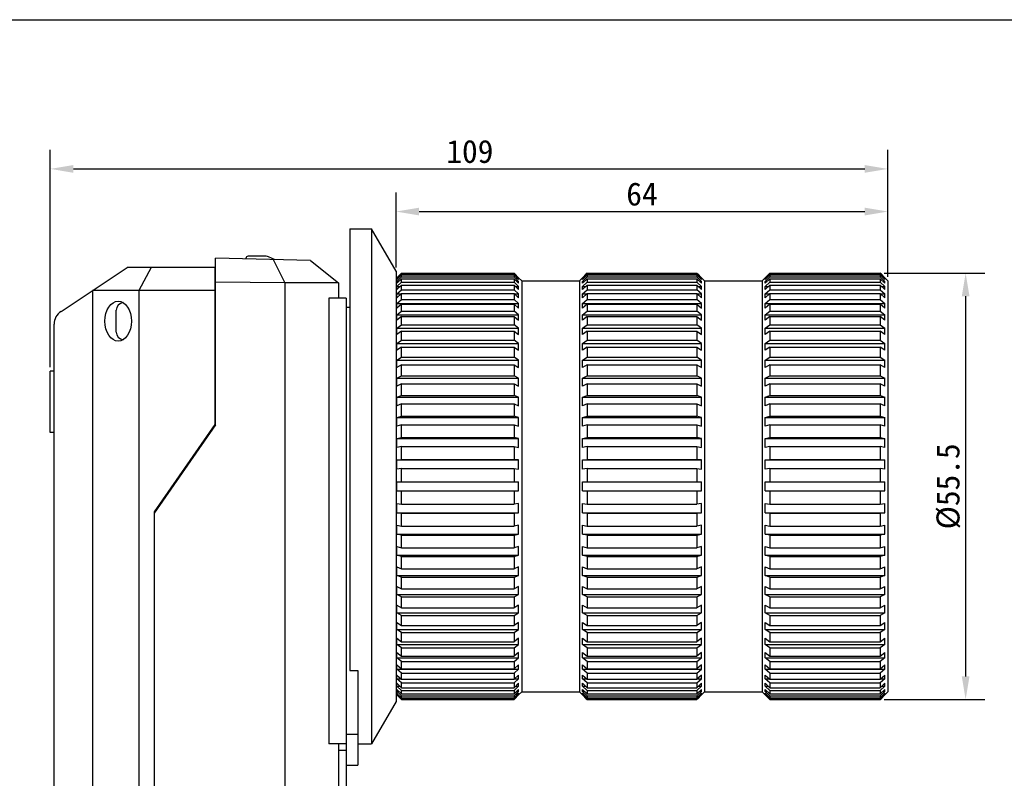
# Model space of a CAD drawing. Header units: millimetres. Extents: x 29 to 427, y -9 to 296.
# Tile 5 of 6: x 174 to 302, y 197 to 296. Entities that reach past the tile are written whole.
import ezdxf

# ---------------------------------------------------------------- set-up
doc = ezdxf.new("R2010")
doc.units = ezdxf.units.MM
doc.header["$LTSCALE"] = 23.1
doc.header["$PDMODE"] = 3
doc.header["$PDSIZE"] = 8
doc.layers.get('0').update_dxf_attribs({"linetype": 'CONTINUOUS'})
doc.layers.get('Defpoints').update_dxf_attribs({"linetype": 'CONTINUOUS'})
for name, color, linetype in [('00_COMPONENTS', 7, 'CONTINUOUS'), ('03_ALL_AXES', 7, 'CONTINUOUS'), ('09_ALL_ROUNDS', 7, 'CONTINUOUS'), ('10_ALL_CHAMFER', 7, 'CONTINUOUS'), ('51__DRAFT_DIMS', 7, 'CONTINUOUS')]:
    doc.layers.add(name, color=color, linetype=linetype)
doc.styles.get("Standard").update_dxf_attribs({"font": 'simfang.ttf'})
doc.dimstyles.new('DIMSTYLE_1', dxfattribs={"dimtxt": 3, "dimasz": 3, "dimexe": 2.5, "dimexo": 0.5, "dimgap": 0.75, "dimtad": 1, "dimdec": 1, "dimdsep": 46, "dimtxsty": 'STANDARD', "dimblk": '_FILLED', "dimcen": 0.09, "dimclrd": 8, "dimclre": 8, "dimclrt": 256, "dimazin": 2, "dimtp": 0.2, "dimtm": 0.2, "dimtfac": 1, "dimtdec": 1, "dimtofl": 0, "dimtmove": 0, "dimatfit": 3, "dimldrblk": '_FILLED', "dimfxl": 1, "dimtolj": 1, "dimarcsym": 0})

# ---------------------------------------------------------------- blocks, each defined once
blk = doc.blocks.new('_FILLED')
at = {"color": 0, "linetype": 'ByBlock'}
blk.add_solid([(0, 0), (-1, 0.167), (-1, -0.167)], dxfattribs=at)
blk = doc.blocks.new('*D10')
at = {"layer": '51__DRAFT_DIMS', "color": 8, "lineweight": -2, "transparency": 16777216}
for p, q in [((178.22, 250.95), (178.22, 279.26)), ((287.22, 262.7), (287.22, 279.26)), ((181.22, 276.76), (284.22, 276.76))]:
    blk.add_line(p, q, dxfattribs=at)
at = {"layer": 'Defpoints', "color": 0, "transparency": 16777216}
for p in [(287.22, 276.76), (287.22, 262.2), (178.22, 250.45)]:
    blk.add_point(p, dxfattribs=at)
at = {"layer": '51__DRAFT_DIMS', "color": 8, "lineweight": -2, "transparency": 16777216, "xscale": 3, "yscale": 3, "zscale": 3, "rotation": 180}
blk.add_blockref('_FILLED', (178.22, 276.76), dxfattribs=at)
at = {"layer": '51__DRAFT_DIMS', "color": 8, "lineweight": -2, "transparency": 16777216, "xscale": 3, "yscale": 3, "zscale": 3}
blk.add_blockref('_FILLED', (287.22, 276.76), dxfattribs=at)
at = {"layer": '51__DRAFT_DIMS', "transparency": 16777216, "insert": (232.82, 280.54), "char_height": 3, "attachment_point": 2}
blk.add_mtext('\\A1;109', dxfattribs=at)
blk = doc.blocks.new('*D13')
at = {"layer": '51__DRAFT_DIMS', "color": 8, "lineweight": -2, "transparency": 16777216}
for p, q in [((223.22, 263.95), (223.22, 273.71)), ((287.22, 262.7), (287.22, 273.71)), ((226.22, 271.21), (284.22, 271.21))]:
    blk.add_line(p, q, dxfattribs=at)
at = {"layer": 'Defpoints', "color": 0, "transparency": 16777216}
for p in [(287.22, 271.21), (223.22, 263.45), (287.22, 262.2)]:
    blk.add_point(p, dxfattribs=at)
at = {"layer": '51__DRAFT_DIMS', "color": 8, "lineweight": -2, "transparency": 16777216, "xscale": 3, "yscale": 3, "zscale": 3, "rotation": 180}
blk.add_blockref('_FILLED', (223.22, 271.21), dxfattribs=at)
at = {"layer": '51__DRAFT_DIMS', "color": 8, "lineweight": -2, "transparency": 16777216, "xscale": 3, "yscale": 3, "zscale": 3}
blk.add_blockref('_FILLED', (287.22, 271.21), dxfattribs=at)
at = {"layer": '51__DRAFT_DIMS', "transparency": 16777216, "insert": (255.22, 275), "char_height": 3, "attachment_point": 2}
blk.add_mtext('\\A1;64', dxfattribs=at)
blk = doc.blocks.new('*D14')
at = {"layer": '51__DRAFT_DIMS', "color": 8, "lineweight": -2, "transparency": 16777216}
for p, q in [((286.72, 263.19), (299.84, 263.19)), ((297.34, 260.19), (297.34, 210.71)), ((286.72, 207.71), (299.84, 207.71))]:
    blk.add_line(p, q, dxfattribs=at)
at = {"layer": 'Defpoints', "color": 0, "transparency": 16777216}
for p in [(286.22, 263.19), (286.22, 207.71), (297.34, 207.71)]:
    blk.add_point(p, dxfattribs=at)
at = {"layer": '51__DRAFT_DIMS', "color": 8, "lineweight": -2, "transparency": 16777216, "xscale": 3, "yscale": 3, "zscale": 3}
for p, rotation in [((297.34, 263.19), 90), ((297.34, 207.71), 270)]:
    blk.add_blockref('_FILLED', p, dxfattribs=dict(at, rotation=rotation))
at = {"layer": '51__DRAFT_DIMS', "transparency": 16777216, "insert": (293.54, 235.45), "char_height": 3, "attachment_point": 2, "rotation": 90}
blk.add_mtext('\\A1;%%c55.5', dxfattribs=at)

msp = doc.modelspace()

# ---------------------------------------------------------------- linework, layer by layer
for p, q in [((217.221, 268.951), (217.221, 235.451)), ((217.221, 268.951), (220.021, 268.951)), ((218.221, 201.951), (220.021, 201.951))]:
    msp.add_line(p, q)
msp.add_lwpolyline([(28.566, 296.178), (427.252, 296.178), (427.252, -9.445), (28.566, -9.445)], close=True)
at = {"layer": '00_COMPONENTS'}
for p, q in [((206.292, 265.401), (203.966, 265.401)), ((207.41, 264.959), (206.633, 265.325)), ((199.721, 243.451), (199.721, 265.16)), ((212.065, 264.837), (199.721, 265.16)), ((203.666, 265.106), (203.665, 265.057)), ((207.234, 264.964), (208.751, 261.951)), ((212.065, 264.837), (215.721, 261.951)), ((179.612, 258.211), (188.221, 263.951)), ((199.621, 263.951), (188.221, 263.951)), ((191.327, 263.951), (189.721, 260.951)), ((199.621, 263.951), (199.621, 243.482)), ((223.788, 263.061), (223.321, 262.594)), ((223.921, 262.98), (223.321, 262.383)), ((223.321, 262.508), (223.788, 262.972)), ((223.921, 263.194), (223.788, 263.061)), ((223.788, 262.972), (223.921, 263.105)), ((223.788, 262.582), (223.921, 262.713)), ((223.921, 263.105), (223.921, 263.194)), ((223.921, 263.194), (238.571, 263.194)), ((223.921, 263.105), (238.571, 263.105)), ((223.921, 262.713), (223.921, 262.98)), ((223.921, 262.98), (238.571, 262.98)), ((223.921, 262.713), (238.571, 262.713)), ((238.571, 263.194), (238.571, 263.105)), ((238.571, 263.194), (238.678, 263.087)), ((238.671, 263.005), (238.571, 263.105)), ((238.571, 262.98), (238.571, 262.713)), ((238.571, 262.98), (239.171, 262.383)), ((238.696, 262.591), (238.571, 262.713)), ((239.171, 262.508), (238.671, 263.005)), ((238.678, 263.087), (239.171, 262.594)), ((247.964, 263.087), (247.471, 262.594)), ((247.471, 262.508), (247.971, 263.005)), ((248.071, 262.98), (247.471, 262.383)), ((247.946, 262.591), (248.071, 262.713)), ((248.071, 263.194), (247.964, 263.087)), ((247.971, 263.005), (248.071, 263.105)), ((248.071, 263.194), (248.071, 263.105)), ((248.071, 263.194), (262.371, 263.194)), ((248.071, 263.105), (262.371, 263.105)), ((248.071, 262.98), (248.071, 262.713)), ((248.071, 262.98), (262.371, 262.98)), ((248.071, 262.713), (262.371, 262.713)), ((262.371, 263.194), (262.371, 263.105)), ((262.371, 263.194), (262.478, 263.087)), ((262.471, 263.005), (262.371, 263.105)), ((262.371, 262.98), (262.371, 262.713)), ((262.371, 262.98), (262.971, 262.383)), ((262.496, 262.591), (262.371, 262.713)), ((262.971, 262.508), (262.471, 263.005)), ((262.478, 263.087), (262.971, 262.594)), ((271.764, 263.087), (271.271, 262.594)), ((271.271, 262.508), (271.771, 263.005)), ((271.871, 262.98), (271.271, 262.383)), ((271.746, 262.591), (271.871, 262.713)), ((271.871, 263.194), (271.764, 263.087)), ((271.771, 263.005), (271.871, 263.105)), ((271.871, 263.194), (271.871, 263.105)), ((271.871, 263.194), (286.221, 263.194)), ((271.871, 263.105), (286.221, 263.105)), ((271.871, 262.98), (271.871, 262.713)), ((271.871, 262.98), (286.221, 262.98)), ((271.871, 262.713), (286.221, 262.713)), ((286.221, 263.194), (286.221, 263.105)), ((286.328, 263.087), (286.221, 263.194)), ((286.221, 263.105), (286.321, 263.005)), ((286.221, 262.98), (286.221, 262.713)), ((286.821, 262.383), (286.221, 262.98)), ((286.221, 262.713), (286.346, 262.591)), ((286.321, 263.005), (286.821, 262.508)), ((286.821, 262.594), (286.328, 263.087)), ((199.621, 262.601), (199.721, 262.601)), ((208.742, 261.94), (199.721, 262.038)), ((215.721, 261.951), (208.742, 261.951)), ((208.742, 261.94), (208.742, 158.962)), ((215.721, 261.951), (215.721, 259.951)), ((223.221, 262.501), (223.321, 262.601)), ((223.321, 262.594), (223.321, 262.601)), ((223.321, 262.126), (223.788, 262.582)), ((223.321, 262.383), (223.321, 262.508)), ((223.321, 262.508), (223.447, 262.508)), ((223.921, 262.463), (223.321, 261.876)), ((223.321, 261.876), (223.321, 262.126)), ((223.321, 262.126), (223.576, 262.126)), ((223.321, 261.451), (223.921, 262.022)), ((223.921, 261.651), (223.321, 261.08)), ((223.321, 261.08), (223.321, 261.451)), ((223.321, 261.451), (223.711, 261.451)), ((223.921, 262.022), (223.921, 262.463)), ((223.921, 262.463), (238.571, 262.463)), ((223.921, 262.022), (238.571, 262.022)), ((223.921, 261.04), (223.921, 261.651)), ((223.921, 261.651), (238.571, 261.651)), ((238.571, 262.463), (238.571, 262.022)), ((238.571, 262.463), (239.171, 261.876)), ((239.171, 261.451), (238.571, 262.022)), ((238.571, 261.651), (238.571, 261.04)), ((238.571, 261.651), (239.171, 261.08)), ((239.171, 262.126), (238.696, 262.591)), ((238.781, 261.451), (239.171, 261.451)), ((238.916, 262.126), (239.171, 262.126)), ((239.045, 262.508), (239.171, 262.508)), ((239.171, 262.594), (239.171, 262.601)), ((239.171, 262.601), (239.571, 262.201)), ((239.171, 262.383), (239.171, 262.508)), ((239.171, 261.876), (239.171, 262.126)), ((239.171, 261.08), (239.171, 261.451)), ((239.571, 262.201), (239.571, 208.701)), ((239.571, 262.201), (247.071, 262.201)), ((247.071, 262.201), (247.471, 262.601)), ((247.071, 262.201), (247.071, 208.701)), ((247.471, 262.594), (247.471, 262.601)), ((247.471, 262.126), (247.946, 262.591)), ((247.471, 262.383), (247.471, 262.508)), ((247.471, 262.508), (247.597, 262.508)), ((248.071, 262.463), (247.471, 261.876)), ((247.471, 261.876), (247.471, 262.126)), ((247.471, 262.126), (247.726, 262.126)), ((247.471, 261.451), (248.071, 262.022)), ((248.071, 261.651), (247.471, 261.08)), ((247.471, 261.08), (247.471, 261.451)), ((247.471, 261.451), (247.861, 261.451)), ((248.071, 262.463), (248.071, 262.022)), ((248.071, 262.463), (262.371, 262.463)), ((248.071, 262.022), (262.371, 262.022)), ((248.071, 261.651), (248.071, 261.04)), ((248.071, 261.651), (262.371, 261.651)), ((262.371, 262.463), (262.371, 262.022)), ((262.371, 262.463), (262.971, 261.876)), ((262.971, 261.451), (262.371, 262.022)), ((262.371, 261.651), (262.371, 261.04)), ((262.371, 261.651), (262.971, 261.08)), ((262.971, 262.126), (262.496, 262.591)), ((262.581, 261.451), (262.971, 261.451)), ((262.716, 262.126), (262.971, 262.126)), ((262.845, 262.508), (262.971, 262.508)), ((262.971, 262.594), (262.971, 262.601)), ((262.971, 262.601), (263.371, 262.201)), ((262.971, 262.383), (262.971, 262.508)), ((262.971, 261.876), (262.971, 262.126)), ((262.971, 261.08), (262.971, 261.451)), ((263.371, 262.201), (263.371, 208.701)), ((263.371, 262.201), (270.871, 262.201)), ((270.871, 262.201), (271.271, 262.601)), ((270.871, 262.201), (270.871, 208.701)), ((271.271, 262.594), (271.271, 262.601)), ((271.271, 262.126), (271.746, 262.591)), ((271.271, 262.383), (271.271, 262.508)), ((271.271, 262.508), (271.397, 262.508)), ((271.871, 262.463), (271.271, 261.876)), ((271.271, 261.876), (271.271, 262.126)), ((271.271, 262.126), (271.526, 262.126)), ((271.271, 261.451), (271.871, 262.022)), ((271.871, 261.651), (271.271, 261.08)), ((271.271, 261.08), (271.271, 261.451)), ((271.271, 261.451), (271.661, 261.451)), ((271.871, 262.463), (271.871, 262.022)), ((271.871, 262.463), (286.221, 262.463)), ((271.871, 262.022), (286.221, 262.022)), ((271.871, 261.651), (271.871, 261.04)), ((271.871, 261.651), (286.221, 261.651)), ((286.221, 262.463), (286.221, 262.022)), ((286.821, 261.876), (286.221, 262.463)), ((286.221, 262.022), (286.821, 261.451)), ((286.221, 261.651), (286.221, 261.04)), ((286.821, 261.08), (286.221, 261.651)), ((286.346, 262.591), (286.821, 262.126)), ((286.431, 261.451), (286.821, 261.451)), ((286.566, 262.126), (286.821, 262.126)), ((286.695, 262.508), (286.821, 262.508)), ((286.821, 262.594), (286.821, 262.601)), ((287.221, 262.201), (286.821, 262.601)), ((286.821, 262.383), (286.821, 262.508)), ((286.821, 261.876), (286.821, 262.126)), ((286.821, 261.08), (286.821, 261.451)), ((287.221, 262.201), (287.221, 208.701)), ((183.721, 260.951), (183.721, 158.951)), ((199.621, 260.951), (183.721, 260.951)), ((189.721, 260.951), (189.721, 158.951)), ((223.321, 260.492), (223.921, 261.04)), ((223.921, 260.552), (223.321, 260.003)), ((223.321, 260.003), (223.321, 260.492)), ((223.321, 260.492), (223.855, 260.492)), ((223.921, 261.04), (238.571, 261.04)), ((223.921, 259.777), (223.921, 260.552)), ((223.921, 260.552), (238.571, 260.552)), ((239.171, 260.492), (238.571, 261.04)), ((238.571, 260.552), (238.571, 259.777)), ((238.571, 260.552), (239.171, 260.003)), ((238.637, 260.492), (239.171, 260.492)), ((239.171, 260.003), (239.171, 260.492)), ((247.471, 260.492), (248.071, 261.04)), ((248.071, 260.552), (247.471, 260.003)), ((247.471, 260.003), (247.471, 260.492)), ((247.471, 260.492), (248.005, 260.492)), ((248.071, 261.04), (262.371, 261.04)), ((248.071, 260.552), (248.071, 259.777)), ((248.071, 260.552), (262.371, 260.552)), ((262.971, 260.492), (262.371, 261.04)), ((262.371, 260.552), (262.371, 259.777)), ((262.371, 260.552), (262.971, 260.003)), ((262.437, 260.492), (262.971, 260.492)), ((262.971, 260.003), (262.971, 260.492)), ((271.271, 260.492), (271.871, 261.04)), ((271.871, 260.552), (271.271, 260.003)), ((271.271, 260.003), (271.271, 260.492)), ((271.271, 260.492), (271.805, 260.492)), ((271.871, 261.04), (286.221, 261.04)), ((271.871, 260.552), (271.871, 259.777)), ((271.871, 260.552), (286.221, 260.552)), ((286.221, 261.04), (286.821, 260.492)), ((286.221, 260.552), (286.221, 259.777)), ((286.821, 260.003), (286.221, 260.552)), ((286.287, 260.492), (286.821, 260.492)), ((286.821, 260.003), (286.821, 260.492)), ((199.621, 259.701), (199.721, 259.701)), ((214.477, 259.951), (214.477, 201.951)), ((216.721, 259.951), (214.477, 259.951)), ((216.721, 259.951), (216.721, 192.284)), ((223.321, 259.258), (223.921, 259.777)), ((223.321, 258.658), (223.321, 259.258)), ((223.321, 259.258), (239.171, 259.258)), ((223.921, 259.177), (223.321, 258.658)), ((223.921, 259.777), (238.571, 259.777)), ((223.921, 258.248), (223.921, 259.177)), ((223.921, 259.177), (238.571, 259.177)), ((239.171, 259.258), (238.571, 259.777)), ((238.571, 259.177), (238.571, 258.248)), ((238.571, 259.177), (239.171, 258.658)), ((239.171, 258.658), (239.171, 259.258)), ((247.471, 259.258), (248.071, 259.777)), ((247.471, 258.658), (247.471, 259.258)), ((247.471, 259.258), (262.971, 259.258)), ((248.071, 259.177), (247.471, 258.658)), ((248.071, 259.777), (262.371, 259.777)), ((248.071, 259.177), (248.071, 258.248)), ((248.071, 259.177), (262.371, 259.177)), ((262.971, 259.258), (262.371, 259.777)), ((262.371, 259.177), (262.371, 258.248)), ((262.371, 259.177), (262.971, 258.658)), ((262.971, 258.658), (262.971, 259.258)), ((271.271, 259.258), (271.871, 259.777)), ((271.271, 258.658), (271.271, 259.258)), ((271.271, 259.258), (286.821, 259.258)), ((271.871, 259.177), (271.271, 258.658)), ((271.871, 259.777), (286.221, 259.777)), ((271.871, 259.177), (271.871, 258.248)), ((271.871, 259.177), (286.221, 259.177)), ((286.221, 259.777), (286.821, 259.258)), ((286.221, 259.177), (286.221, 258.248)), ((286.821, 258.658), (286.221, 259.177)), ((286.821, 258.658), (286.821, 259.258)), ((186.791, 255.531), (186.791, 258.376)), ((223.321, 257.763), (223.921, 258.248)), ((223.321, 257.058), (223.321, 257.763)), ((223.321, 257.763), (239.171, 257.763)), ((223.921, 258.248), (238.571, 258.248)), ((239.171, 257.763), (238.571, 258.248)), ((239.171, 257.058), (239.171, 257.763)), ((247.471, 257.763), (248.071, 258.248)), ((247.471, 257.058), (247.471, 257.763)), ((247.471, 257.763), (262.971, 257.763)), ((248.071, 258.248), (262.371, 258.248)), ((262.971, 257.763), (262.371, 258.248)), ((262.971, 257.058), (262.971, 257.763)), ((271.271, 257.763), (271.871, 258.248)), ((271.271, 257.058), (271.271, 257.763)), ((271.271, 257.763), (286.821, 257.763)), ((271.871, 258.248), (286.221, 258.248)), ((286.221, 258.248), (286.821, 257.763)), ((286.821, 257.058), (286.821, 257.763)), ((178.721, 163.355), (178.721, 256.547)), ((223.921, 257.543), (223.321, 257.058)), ((223.321, 256.024), (223.921, 256.47)), ((223.921, 256.47), (223.921, 257.543)), ((223.921, 257.543), (238.571, 257.543)), ((223.921, 256.47), (238.571, 256.47)), ((238.571, 257.543), (238.571, 256.47)), ((238.571, 257.543), (239.171, 257.058)), ((239.171, 256.024), (238.571, 256.47)), ((248.071, 257.543), (247.471, 257.058)), ((247.471, 256.024), (248.071, 256.47)), ((248.071, 257.543), (248.071, 256.47)), ((248.071, 257.543), (262.371, 257.543)), ((248.071, 256.47), (262.371, 256.47)), ((262.371, 257.543), (262.371, 256.47)), ((262.371, 257.543), (262.971, 257.058)), ((262.971, 256.024), (262.371, 256.47)), ((271.871, 257.543), (271.271, 257.058)), ((271.271, 256.024), (271.871, 256.47)), ((271.871, 257.543), (271.871, 256.47)), ((271.871, 257.543), (286.221, 257.543)), ((271.871, 256.47), (286.221, 256.47)), ((286.221, 257.543), (286.221, 256.47)), ((286.821, 257.058), (286.221, 257.543)), ((286.221, 256.47), (286.821, 256.024)), ((223.321, 255.221), (223.321, 256.024)), ((223.321, 256.024), (239.171, 256.024)), ((223.921, 255.667), (223.321, 255.221)), ((223.921, 254.461), (223.921, 255.667)), ((223.921, 255.667), (238.571, 255.667)), ((238.571, 255.667), (238.571, 254.461)), ((238.571, 255.667), (239.171, 255.221)), ((239.171, 255.221), (239.171, 256.024)), ((247.471, 255.221), (247.471, 256.024)), ((247.471, 256.024), (262.971, 256.024)), ((248.071, 255.667), (247.471, 255.221)), ((248.071, 255.667), (248.071, 254.461)), ((248.071, 255.667), (262.371, 255.667)), ((262.371, 255.667), (262.371, 254.461)), ((262.371, 255.667), (262.971, 255.221)), ((262.971, 255.221), (262.971, 256.024)), ((271.271, 255.221), (271.271, 256.024)), ((271.271, 256.024), (286.821, 256.024)), ((271.871, 255.667), (271.271, 255.221)), ((271.871, 255.667), (271.871, 254.461)), ((271.871, 255.667), (286.221, 255.667)), ((286.221, 255.667), (286.221, 254.461)), ((286.821, 255.221), (286.221, 255.667)), ((286.821, 255.221), (286.821, 256.024)), ((223.321, 254.059), (223.921, 254.461)), ((223.321, 253.167), (223.321, 254.059)), ((223.321, 254.059), (239.171, 254.059)), ((223.921, 254.461), (238.571, 254.461)), ((239.171, 254.059), (238.571, 254.461)), ((239.171, 253.167), (239.171, 254.059)), ((247.471, 254.059), (248.071, 254.461)), ((247.471, 253.167), (247.471, 254.059)), ((247.471, 254.059), (262.971, 254.059)), ((248.071, 254.461), (262.371, 254.461)), ((262.971, 254.059), (262.371, 254.461)), ((262.971, 253.167), (262.971, 254.059)), ((271.271, 254.059), (271.871, 254.461)), ((271.271, 253.167), (271.271, 254.059)), ((271.271, 254.059), (286.821, 254.059)), ((271.871, 254.461), (286.221, 254.461)), ((286.221, 254.461), (286.821, 254.059)), ((286.821, 253.167), (286.821, 254.059)), ((223.921, 253.569), (223.321, 253.167)), ((223.921, 252.243), (223.921, 253.569)), ((223.921, 253.569), (238.571, 253.569)), ((238.571, 253.569), (238.571, 252.243)), ((238.571, 253.569), (239.171, 253.167)), ((248.071, 253.569), (247.471, 253.167)), ((248.071, 253.569), (248.071, 252.243)), ((248.071, 253.569), (262.371, 253.569)), ((262.371, 253.569), (262.371, 252.243)), ((262.371, 253.569), (262.971, 253.167)), ((271.871, 253.569), (271.271, 253.167)), ((271.871, 253.569), (271.871, 252.243)), ((271.871, 253.569), (286.221, 253.569)), ((286.221, 253.569), (286.221, 252.243)), ((286.821, 253.167), (286.221, 253.569)), ((223.321, 251.891), (223.921, 252.243)), ((223.321, 250.92), (223.321, 251.891)), ((223.321, 251.891), (239.171, 251.891)), ((223.921, 251.273), (223.321, 250.92)), ((223.921, 252.243), (238.571, 252.243)), ((223.921, 249.842), (223.921, 251.273)), ((223.921, 251.273), (238.571, 251.273)), ((239.171, 251.891), (238.571, 252.243)), ((238.571, 251.273), (238.571, 249.842)), ((238.571, 251.273), (239.171, 250.92)), ((239.171, 250.92), (239.171, 251.891)), ((247.471, 251.891), (248.071, 252.243)), ((247.471, 250.92), (247.471, 251.891)), ((247.471, 251.891), (262.971, 251.891)), ((248.071, 251.273), (247.471, 250.92)), ((248.071, 252.243), (262.371, 252.243)), ((248.071, 251.273), (248.071, 249.842)), ((248.071, 251.273), (262.371, 251.273)), ((262.971, 251.891), (262.371, 252.243)), ((262.371, 251.273), (262.371, 249.842)), ((262.371, 251.273), (262.971, 250.92)), ((262.971, 250.92), (262.971, 251.891)), ((271.271, 251.891), (271.871, 252.243)), ((271.271, 250.92), (271.271, 251.891)), ((271.271, 251.891), (286.821, 251.891)), ((271.871, 251.273), (271.271, 250.92)), ((271.871, 252.243), (286.221, 252.243)), ((271.871, 251.273), (271.871, 249.842)), ((271.871, 251.273), (286.221, 251.273)), ((286.221, 252.243), (286.821, 251.891)), ((286.221, 251.273), (286.221, 249.842)), ((286.821, 250.92), (286.221, 251.273)), ((286.821, 250.92), (286.821, 251.891)), ((178.721, 250.451), (178.221, 250.451)), ((178.221, 242.451), (178.221, 250.45)), ((223.321, 249.542), (223.921, 249.842)), ((223.321, 248.503), (223.321, 249.542)), ((223.321, 249.542), (239.171, 249.542)), ((223.921, 248.803), (223.321, 248.503)), ((223.921, 249.842), (238.571, 249.842)), ((223.921, 247.283), (223.921, 248.803)), ((223.921, 248.803), (238.571, 248.803)), ((239.171, 249.542), (238.571, 249.842)), ((238.571, 248.803), (238.571, 247.283)), ((238.571, 248.803), (239.171, 248.503)), ((239.171, 248.503), (239.171, 249.542)), ((247.471, 249.542), (248.071, 249.842)), ((247.471, 248.503), (247.471, 249.542)), ((247.471, 249.542), (262.971, 249.542)), ((248.071, 248.803), (247.471, 248.503)), ((248.071, 249.842), (262.371, 249.842)), ((248.071, 248.803), (248.071, 247.283)), ((248.071, 248.803), (262.371, 248.803)), ((262.971, 249.542), (262.371, 249.842)), ((262.371, 248.803), (262.371, 247.283)), ((262.371, 248.803), (262.971, 248.503)), ((262.971, 248.503), (262.971, 249.542)), ((271.271, 249.542), (271.871, 249.842)), ((271.271, 248.503), (271.271, 249.542)), ((271.271, 249.542), (286.821, 249.542)), ((271.871, 248.803), (271.271, 248.503)), ((271.871, 249.842), (286.221, 249.842)), ((271.871, 248.803), (271.871, 247.283)), ((271.871, 248.803), (286.221, 248.803)), ((286.221, 249.842), (286.821, 249.542)), ((286.221, 248.803), (286.221, 247.283)), ((286.821, 248.503), (286.221, 248.803)), ((286.821, 248.503), (286.821, 249.542)), ((223.321, 247.039), (223.921, 247.283)), ((223.321, 245.943), (223.321, 247.039)), ((223.321, 247.039), (239.171, 247.039)), ((223.921, 246.187), (223.321, 245.943)), ((223.921, 247.283), (238.571, 247.283)), ((223.921, 244.595), (223.921, 246.187)), ((223.921, 246.187), (238.571, 246.187)), ((239.171, 247.039), (238.571, 247.283)), ((238.571, 246.187), (238.571, 244.595)), ((238.571, 246.187), (239.171, 245.943)), ((239.171, 245.943), (239.171, 247.039)), ((247.471, 247.039), (248.071, 247.283)), ((247.471, 245.943), (247.471, 247.039)), ((247.471, 247.039), (262.971, 247.039)), ((248.071, 246.187), (247.471, 245.943)), ((248.071, 247.283), (262.371, 247.283)), ((248.071, 246.187), (248.071, 244.595)), ((248.071, 246.187), (262.371, 246.187)), ((262.971, 247.039), (262.371, 247.283)), ((262.371, 246.187), (262.371, 244.595)), ((262.371, 246.187), (262.971, 245.943)), ((262.971, 245.943), (262.971, 247.039)), ((271.271, 247.039), (271.871, 247.283)), ((271.271, 245.943), (271.271, 247.039)), ((271.271, 247.039), (286.821, 247.039)), ((271.871, 246.187), (271.271, 245.943)), ((271.871, 247.283), (286.221, 247.283)), ((271.871, 246.187), (271.871, 244.595)), ((271.871, 246.187), (286.221, 246.187)), ((286.221, 247.283), (286.821, 247.039)), ((286.221, 246.187), (286.221, 244.595)), ((286.821, 245.943), (286.221, 246.187)), ((286.821, 245.943), (286.821, 247.039)), ((199.621, 243.482), (191.721, 232.137)), ((223.321, 244.409), (223.921, 244.595)), ((223.321, 243.268), (223.321, 244.409)), ((223.321, 244.409), (239.171, 244.409)), ((223.921, 244.595), (238.571, 244.595)), ((239.171, 244.409), (238.571, 244.595)), ((239.171, 243.268), (239.171, 244.409)), ((247.471, 244.409), (248.071, 244.595)), ((247.471, 243.268), (247.471, 244.409)), ((247.471, 244.409), (262.971, 244.409)), ((248.071, 244.595), (262.371, 244.595)), ((262.971, 244.409), (262.371, 244.595)), ((262.971, 243.268), (262.971, 244.409)), ((271.271, 244.409), (271.871, 244.595)), ((271.271, 243.268), (271.271, 244.409)), ((271.271, 244.409), (286.821, 244.409)), ((271.871, 244.595), (286.221, 244.595)), ((286.221, 244.595), (286.821, 244.409)), ((286.821, 243.268), (286.821, 244.409)), ((178.721, 242.451), (178.221, 242.451)), ((199.721, 243.451), (191.721, 231.962)), ((223.921, 243.453), (223.321, 243.268)), ((223.921, 241.806), (223.921, 243.453)), ((223.921, 243.453), (238.571, 243.453)), ((238.571, 243.453), (238.571, 241.806)), ((238.571, 243.453), (239.171, 243.268)), ((248.071, 243.453), (247.471, 243.268)), ((248.071, 243.453), (248.071, 241.806)), ((248.071, 243.453), (262.371, 243.453)), ((262.371, 243.453), (262.371, 241.806)), ((262.371, 243.453), (262.971, 243.268)), ((271.871, 243.453), (271.271, 243.268)), ((271.871, 243.453), (271.871, 241.806)), ((271.871, 243.453), (286.221, 243.453)), ((286.221, 243.453), (286.221, 241.806)), ((286.821, 243.268), (286.221, 243.453)), ((223.321, 241.681), (223.921, 241.806)), ((223.321, 240.507), (223.321, 241.681)), ((223.321, 241.681), (239.171, 241.681)), ((223.921, 241.806), (238.571, 241.806)), ((239.171, 241.681), (238.571, 241.806)), ((239.171, 240.507), (239.171, 241.681)), ((247.471, 241.681), (248.071, 241.806)), ((247.471, 240.507), (247.471, 241.681)), ((247.471, 241.681), (262.971, 241.681)), ((248.071, 241.806), (262.371, 241.806)), ((262.971, 241.681), (262.371, 241.806)), ((262.971, 240.507), (262.971, 241.681)), ((271.271, 241.681), (271.871, 241.806)), ((271.271, 240.507), (271.271, 241.681)), ((271.271, 241.681), (286.821, 241.681)), ((271.871, 241.806), (286.221, 241.806)), ((286.221, 241.806), (286.821, 241.681)), ((286.821, 240.507), (286.821, 241.681)), ((223.921, 240.632), (223.321, 240.507)), ((223.921, 238.948), (223.921, 240.632)), ((223.921, 240.632), (238.571, 240.632)), ((238.571, 240.632), (238.571, 238.948)), ((238.571, 240.632), (239.171, 240.507)), ((248.071, 240.632), (247.471, 240.507)), ((248.071, 240.632), (248.071, 238.948)), ((248.071, 240.632), (262.371, 240.632)), ((262.371, 240.632), (262.371, 238.948)), ((262.371, 240.632), (262.971, 240.507)), ((271.871, 240.632), (271.271, 240.507)), ((271.871, 240.632), (271.871, 238.948)), ((271.871, 240.632), (286.221, 240.632)), ((286.221, 240.632), (286.221, 238.948)), ((286.821, 240.507), (286.221, 240.632)), ((223.321, 238.885), (223.921, 238.948)), ((223.321, 237.691), (223.321, 238.885)), ((223.321, 238.885), (239.171, 238.885)), ((223.921, 238.948), (238.571, 238.948)), ((239.171, 238.885), (238.571, 238.948)), ((239.171, 237.691), (239.171, 238.885)), ((247.471, 238.885), (248.071, 238.948)), ((247.471, 237.691), (247.471, 238.885)), ((247.471, 238.885), (262.971, 238.885)), ((248.071, 238.948), (262.371, 238.948)), ((262.971, 238.885), (262.371, 238.948)), ((262.971, 237.691), (262.971, 238.885)), ((271.271, 238.885), (271.871, 238.948)), ((271.271, 237.691), (271.271, 238.885)), ((271.271, 238.885), (286.821, 238.885)), ((271.871, 238.948), (286.221, 238.948)), ((286.221, 238.948), (286.821, 238.885)), ((286.821, 237.691), (286.821, 238.885)), ((223.921, 237.754), (223.321, 237.691)), ((223.921, 236.051), (223.921, 237.754)), ((223.921, 237.754), (238.571, 237.754)), ((238.571, 237.754), (238.571, 236.051)), ((238.571, 237.754), (239.171, 237.691)), ((248.071, 237.754), (247.471, 237.691)), ((248.071, 237.754), (248.071, 236.051)), ((248.071, 237.754), (262.371, 237.754)), ((262.371, 237.754), (262.371, 236.051)), ((262.371, 237.754), (262.971, 237.691)), ((271.871, 237.754), (271.271, 237.691)), ((271.871, 237.754), (271.871, 236.051)), ((271.871, 237.754), (286.221, 237.754)), ((286.221, 237.754), (286.221, 236.051)), ((286.821, 237.691), (286.221, 237.754)), ((223.321, 234.851), (223.321, 236.051)), ((223.321, 236.051), (239.171, 236.051)), ((239.171, 234.851), (239.171, 236.051)), ((247.471, 234.851), (247.471, 236.051)), ((247.471, 236.051), (262.971, 236.051)), ((262.971, 234.851), (262.971, 236.051)), ((271.271, 234.851), (271.271, 236.051)), ((271.271, 236.051), (286.821, 236.051)), ((286.821, 234.851), (286.821, 236.051)), ((223.321, 234.851), (239.171, 234.851)), ((223.921, 233.148), (223.921, 234.851)), ((238.571, 234.851), (238.571, 233.148)), ((247.471, 234.851), (262.971, 234.851)), ((248.071, 234.851), (248.071, 233.148)), ((262.371, 234.851), (262.371, 233.148)), ((271.271, 234.851), (286.821, 234.851)), ((271.871, 234.851), (271.871, 233.148)), ((286.221, 234.851), (286.221, 233.148)), ((191.721, 232.137), (191.721, 188.765)), ((223.321, 232.017), (223.321, 233.21)), ((223.321, 233.21), (223.921, 233.148)), ((223.321, 232.017), (239.171, 232.017)), ((223.921, 231.954), (223.321, 232.017)), ((223.921, 233.148), (238.571, 233.148)), ((223.921, 230.27), (223.921, 231.954)), ((223.921, 231.954), (238.571, 231.954)), ((239.171, 233.21), (238.571, 233.148)), ((238.571, 231.954), (239.171, 232.017)), ((238.571, 231.954), (238.571, 230.27)), ((239.171, 232.017), (239.171, 233.21)), ((247.471, 232.017), (247.471, 233.21)), ((247.471, 233.21), (248.071, 233.148)), ((247.471, 232.017), (262.971, 232.017)), ((248.071, 231.954), (247.471, 232.017)), ((248.071, 233.148), (262.371, 233.148)), ((248.071, 231.954), (248.071, 230.27)), ((248.071, 231.954), (262.371, 231.954)), ((262.971, 233.21), (262.371, 233.148)), ((262.371, 231.954), (262.971, 232.017)), ((262.371, 231.954), (262.371, 230.27)), ((262.971, 232.017), (262.971, 233.21)), ((271.271, 232.017), (271.271, 233.21)), ((271.271, 233.21), (271.871, 233.148)), ((271.271, 232.017), (286.821, 232.017)), ((271.871, 231.954), (271.271, 232.017)), ((271.871, 233.148), (286.221, 233.148)), ((271.871, 231.954), (286.221, 231.954)), ((271.871, 231.954), (271.871, 230.27)), ((286.221, 233.148), (286.821, 233.21)), ((286.821, 232.017), (286.221, 231.954)), ((286.221, 231.954), (286.221, 230.27)), ((286.821, 232.017), (286.821, 233.21)), ((223.321, 229.221), (223.321, 230.394)), ((223.321, 230.394), (223.921, 230.27)), ((223.921, 230.27), (238.571, 230.27)), ((239.171, 230.394), (238.571, 230.27)), ((239.171, 229.221), (239.171, 230.394)), ((247.471, 229.221), (247.471, 230.394)), ((247.471, 230.394), (248.071, 230.27)), ((248.071, 230.27), (262.371, 230.27)), ((262.971, 230.394), (262.371, 230.27)), ((262.971, 229.221), (262.971, 230.394)), ((271.271, 229.221), (271.271, 230.394)), ((271.271, 230.394), (271.871, 230.27)), ((271.871, 230.27), (286.221, 230.27)), ((286.221, 230.27), (286.821, 230.394)), ((286.821, 229.221), (286.821, 230.394)), ((223.321, 229.221), (239.171, 229.221)), ((223.921, 229.096), (223.321, 229.221)), ((223.921, 227.448), (223.921, 229.096)), ((223.921, 229.096), (238.571, 229.096)), ((238.571, 229.096), (239.171, 229.221)), ((238.571, 229.096), (238.571, 227.448)), ((247.471, 229.221), (262.971, 229.221)), ((248.071, 229.096), (247.471, 229.221)), ((248.071, 229.096), (248.071, 227.448)), ((248.071, 229.096), (262.371, 229.096)), ((262.371, 229.096), (262.971, 229.221)), ((262.371, 229.096), (262.371, 227.448)), ((271.271, 229.221), (286.821, 229.221)), ((271.871, 229.096), (271.271, 229.221)), ((271.871, 229.096), (286.221, 229.096)), ((271.871, 229.096), (271.871, 227.448)), ((286.821, 229.221), (286.221, 229.096)), ((286.221, 229.096), (286.221, 227.448)), ((223.321, 226.492), (223.321, 227.634)), ((223.321, 227.634), (223.921, 227.448)), ((223.921, 227.448), (238.571, 227.448)), ((239.171, 227.634), (238.571, 227.448)), ((239.171, 226.492), (239.171, 227.634)), ((247.471, 226.492), (247.471, 227.634)), ((247.471, 227.634), (248.071, 227.448)), ((248.071, 227.448), (262.371, 227.448)), ((262.971, 227.634), (262.371, 227.448)), ((262.971, 226.492), (262.971, 227.634)), ((271.271, 226.492), (271.271, 227.634)), ((271.271, 227.634), (271.871, 227.448)), ((271.871, 227.448), (286.221, 227.448)), ((286.221, 227.448), (286.821, 227.634)), ((286.821, 226.492), (286.821, 227.634)), ((223.321, 226.492), (239.171, 226.492)), ((223.921, 226.307), (223.321, 226.492)), ((223.921, 224.715), (223.921, 226.307)), ((223.921, 226.307), (238.571, 226.307)), ((238.571, 226.307), (239.171, 226.492)), ((238.571, 226.307), (238.571, 224.715)), ((247.471, 226.492), (262.971, 226.492)), ((248.071, 226.307), (247.471, 226.492)), ((248.071, 226.307), (248.071, 224.715)), ((248.071, 226.307), (262.371, 226.307)), ((262.371, 226.307), (262.971, 226.492)), ((262.371, 226.307), (262.371, 224.715)), ((271.271, 226.492), (286.821, 226.492)), ((271.871, 226.307), (271.271, 226.492)), ((271.871, 226.307), (286.221, 226.307)), ((271.871, 226.307), (271.871, 224.715)), ((286.821, 226.492), (286.221, 226.307)), ((286.221, 226.307), (286.221, 224.715)), ((223.321, 223.862), (223.321, 224.959)), ((223.321, 224.959), (223.921, 224.715)), ((223.921, 224.715), (238.571, 224.715)), ((239.171, 224.959), (238.571, 224.715)), ((239.171, 223.862), (239.171, 224.959)), ((247.471, 223.862), (247.471, 224.959)), ((247.471, 224.959), (248.071, 224.715)), ((248.071, 224.715), (262.371, 224.715)), ((262.971, 224.959), (262.371, 224.715)), ((262.971, 223.862), (262.971, 224.959)), ((271.271, 223.862), (271.271, 224.959)), ((271.271, 224.959), (271.871, 224.715)), ((271.871, 224.715), (286.221, 224.715)), ((286.221, 224.715), (286.821, 224.959)), ((286.821, 223.862), (286.821, 224.959)), ((223.321, 223.862), (239.171, 223.862)), ((223.921, 223.618), (223.321, 223.862)), ((223.921, 222.099), (223.921, 223.618)), ((223.921, 223.618), (238.571, 223.618)), ((238.571, 223.618), (239.171, 223.862)), ((238.571, 223.618), (238.571, 222.099)), ((247.471, 223.862), (262.971, 223.862)), ((248.071, 223.618), (247.471, 223.862)), ((248.071, 223.618), (248.071, 222.099)), ((248.071, 223.618), (262.371, 223.618)), ((262.371, 223.618), (262.971, 223.862)), ((262.371, 223.618), (262.371, 222.099)), ((271.271, 223.862), (286.821, 223.862)), ((271.871, 223.618), (271.271, 223.862)), ((271.871, 223.618), (286.221, 223.618)), ((271.871, 223.618), (271.871, 222.099)), ((286.821, 223.862), (286.221, 223.618)), ((286.221, 223.618), (286.221, 222.099)), ((223.321, 221.36), (223.321, 222.399)), ((223.321, 222.399), (223.921, 222.099)), ((223.921, 222.099), (238.571, 222.099)), ((239.171, 222.399), (238.571, 222.099)), ((239.171, 221.36), (239.171, 222.399)), ((247.471, 221.36), (247.471, 222.399)), ((247.471, 222.399), (248.071, 222.099)), ((248.071, 222.099), (262.371, 222.099)), ((262.971, 222.399), (262.371, 222.099)), ((262.971, 221.36), (262.971, 222.399)), ((271.271, 221.36), (271.271, 222.399)), ((271.271, 222.399), (271.871, 222.099)), ((271.871, 222.099), (286.221, 222.099)), ((286.221, 222.099), (286.821, 222.399)), ((286.821, 221.36), (286.821, 222.399)), ((223.321, 221.36), (239.171, 221.36)), ((223.921, 221.059), (223.321, 221.36)), ((223.921, 219.629), (223.921, 221.059)), ((223.921, 221.059), (238.571, 221.059)), ((238.571, 221.059), (239.171, 221.36)), ((238.571, 221.059), (238.571, 219.629)), ((247.471, 221.36), (262.971, 221.36)), ((248.071, 221.059), (247.471, 221.36)), ((248.071, 221.059), (248.071, 219.629)), ((248.071, 221.059), (262.371, 221.059)), ((262.371, 221.059), (262.971, 221.36)), ((262.371, 221.059), (262.371, 219.629)), ((271.271, 221.36), (286.821, 221.36)), ((271.871, 221.059), (271.271, 221.36)), ((271.871, 221.059), (286.221, 221.059)), ((271.871, 221.059), (271.871, 219.629)), ((286.821, 221.36), (286.221, 221.059)), ((286.221, 221.059), (286.221, 219.629)), ((223.321, 219.011), (223.321, 219.982)), ((223.321, 219.982), (223.921, 219.629)), ((223.921, 219.629), (238.571, 219.629)), ((239.171, 219.982), (238.571, 219.629)), ((239.171, 219.011), (239.171, 219.982)), ((247.471, 219.011), (247.471, 219.982)), ((247.471, 219.982), (248.071, 219.629)), ((248.071, 219.629), (262.371, 219.629)), ((262.971, 219.982), (262.371, 219.629)), ((262.971, 219.011), (262.971, 219.982)), ((271.271, 219.011), (271.271, 219.982)), ((271.271, 219.982), (271.871, 219.629)), ((271.871, 219.629), (286.221, 219.629)), ((286.221, 219.629), (286.821, 219.982)), ((286.821, 219.011), (286.821, 219.982)), ((223.321, 219.011), (239.171, 219.011)), ((223.921, 218.658), (223.321, 219.011)), ((223.921, 217.333), (223.921, 218.658)), ((223.921, 218.658), (238.571, 218.658)), ((238.571, 218.658), (239.171, 219.011)), ((238.571, 218.658), (238.571, 217.333)), ((247.471, 219.011), (262.971, 219.011)), ((248.071, 218.658), (247.471, 219.011)), ((248.071, 218.658), (248.071, 217.333)), ((248.071, 218.658), (262.371, 218.658)), ((262.371, 218.658), (262.971, 219.011)), ((262.371, 218.658), (262.371, 217.333)), ((271.271, 219.011), (286.821, 219.011)), ((271.871, 218.658), (271.271, 219.011)), ((271.871, 218.658), (286.221, 218.658)), ((271.871, 218.658), (271.871, 217.333)), ((286.821, 219.011), (286.221, 218.658)), ((286.221, 218.658), (286.221, 217.333)), ((223.321, 216.842), (223.321, 217.734)), ((223.321, 217.734), (223.921, 217.333)), ((223.321, 216.842), (239.171, 216.842)), ((223.921, 216.441), (223.321, 216.842)), ((223.921, 217.333), (238.571, 217.333)), ((239.171, 217.734), (238.571, 217.333)), ((238.571, 216.441), (239.171, 216.842)), ((239.171, 216.842), (239.171, 217.734)), ((247.471, 216.842), (247.471, 217.734)), ((247.471, 217.734), (248.071, 217.333)), ((247.471, 216.842), (262.971, 216.842)), ((248.071, 216.441), (247.471, 216.842)), ((248.071, 217.333), (262.371, 217.333)), ((262.971, 217.734), (262.371, 217.333)), ((262.371, 216.441), (262.971, 216.842)), ((262.971, 216.842), (262.971, 217.734)), ((271.271, 216.842), (271.271, 217.734)), ((271.271, 217.734), (271.871, 217.333)), ((271.271, 216.842), (286.821, 216.842)), ((271.871, 216.441), (271.271, 216.842)), ((271.871, 217.333), (286.221, 217.333)), ((286.221, 217.333), (286.821, 217.734)), ((286.821, 216.842), (286.221, 216.441)), ((286.821, 216.842), (286.821, 217.734)), ((223.321, 214.878), (223.321, 215.681)), ((223.321, 215.681), (223.921, 215.235)), ((223.921, 215.235), (223.921, 216.441)), ((223.921, 216.441), (238.571, 216.441)), ((238.571, 216.441), (238.571, 215.235)), ((239.171, 215.681), (238.571, 215.235)), ((239.171, 214.878), (239.171, 215.681)), ((247.471, 214.878), (247.471, 215.681)), ((247.471, 215.681), (248.071, 215.235)), ((248.071, 216.441), (248.071, 215.235)), ((248.071, 216.441), (262.371, 216.441)), ((262.371, 216.441), (262.371, 215.235)), ((262.971, 215.681), (262.371, 215.235)), ((262.971, 214.878), (262.971, 215.681)), ((271.271, 214.878), (271.271, 215.681)), ((271.271, 215.681), (271.871, 215.235)), ((271.871, 216.441), (286.221, 216.441)), ((271.871, 216.441), (271.871, 215.235)), ((286.221, 216.441), (286.221, 215.235)), ((286.221, 215.235), (286.821, 215.681)), ((286.821, 214.878), (286.821, 215.681)), ((223.321, 214.878), (239.171, 214.878)), ((223.921, 214.432), (223.321, 214.878)), ((223.921, 215.235), (238.571, 215.235)), ((223.921, 213.359), (223.921, 214.432)), ((223.921, 214.432), (238.571, 214.432)), ((238.571, 214.432), (239.171, 214.878)), ((238.571, 214.432), (238.571, 213.359)), ((247.471, 214.878), (262.971, 214.878)), ((248.071, 214.432), (247.471, 214.878)), ((248.071, 215.235), (262.371, 215.235)), ((248.071, 214.432), (248.071, 213.359)), ((248.071, 214.432), (262.371, 214.432)), ((262.371, 214.432), (262.971, 214.878)), ((262.371, 214.432), (262.371, 213.359)), ((271.271, 214.878), (286.821, 214.878)), ((271.871, 214.432), (271.271, 214.878)), ((271.871, 215.235), (286.221, 215.235)), ((271.871, 214.432), (286.221, 214.432)), ((271.871, 214.432), (271.871, 213.359)), ((286.821, 214.878), (286.221, 214.432)), ((286.221, 214.432), (286.221, 213.359)), ((223.321, 213.139), (223.321, 213.844)), ((223.321, 213.844), (223.921, 213.359)), ((223.321, 213.139), (239.171, 213.139)), ((223.921, 212.653), (223.321, 213.139)), ((223.921, 213.359), (238.571, 213.359)), ((239.171, 213.844), (238.571, 213.359)), ((238.571, 212.653), (239.171, 213.139)), ((239.171, 213.139), (239.171, 213.844)), ((247.471, 213.139), (247.471, 213.844)), ((247.471, 213.844), (248.071, 213.359)), ((247.471, 213.139), (262.971, 213.139)), ((248.071, 212.653), (247.471, 213.139)), ((248.071, 213.359), (262.371, 213.359)), ((262.971, 213.844), (262.371, 213.359)), ((262.371, 212.653), (262.971, 213.139)), ((262.971, 213.139), (262.971, 213.844)), ((271.271, 213.139), (271.271, 213.844)), ((271.271, 213.844), (271.871, 213.359)), ((271.271, 213.139), (286.821, 213.139)), ((271.871, 212.653), (271.271, 213.139)), ((271.871, 213.359), (286.221, 213.359)), ((286.221, 213.359), (286.821, 213.844)), ((286.821, 213.139), (286.221, 212.653)), ((286.821, 213.139), (286.821, 213.844)), ((223.321, 211.644), (223.321, 212.244)), ((223.321, 212.244), (223.921, 211.724)), ((223.321, 211.644), (239.171, 211.644)), ((223.921, 211.124), (223.321, 211.644)), ((223.921, 211.724), (223.921, 212.653)), ((223.921, 212.653), (238.571, 212.653)), ((223.921, 211.724), (238.571, 211.724)), ((238.571, 212.653), (238.571, 211.724)), ((239.171, 212.244), (238.571, 211.724)), ((238.571, 211.124), (239.171, 211.644)), ((239.171, 211.644), (239.171, 212.244)), ((247.471, 211.644), (247.471, 212.244)), ((247.471, 212.244), (248.071, 211.724)), ((247.471, 211.644), (262.971, 211.644)), ((248.071, 211.124), (247.471, 211.644)), ((248.071, 212.653), (248.071, 211.724)), ((248.071, 212.653), (262.371, 212.653)), ((248.071, 211.724), (262.371, 211.724)), ((262.371, 212.653), (262.371, 211.724)), ((262.971, 212.244), (262.371, 211.724)), ((262.371, 211.124), (262.971, 211.644)), ((262.971, 211.644), (262.971, 212.244)), ((271.271, 211.644), (271.271, 212.244)), ((271.271, 212.244), (271.871, 211.724)), ((271.271, 211.644), (286.821, 211.644)), ((271.871, 211.124), (271.271, 211.644)), ((271.871, 212.653), (286.221, 212.653)), ((271.871, 212.653), (271.871, 211.724)), ((271.871, 211.724), (286.221, 211.724)), ((286.221, 212.653), (286.221, 211.724)), ((286.221, 211.724), (286.821, 212.244)), ((286.821, 211.644), (286.221, 211.124)), ((286.821, 211.644), (286.821, 212.244)), ((223.321, 210.41), (223.321, 210.898)), ((223.321, 210.898), (223.921, 210.35)), ((223.321, 210.41), (223.855, 210.41)), ((223.921, 209.862), (223.321, 210.41)), ((223.921, 210.35), (223.921, 211.124)), ((223.921, 211.124), (238.571, 211.124)), ((223.921, 210.35), (238.571, 210.35)), ((238.571, 211.124), (238.571, 210.35)), ((239.171, 210.898), (238.571, 210.35)), ((238.571, 209.862), (239.171, 210.41)), ((238.637, 210.41), (239.171, 210.41)), ((239.171, 210.41), (239.171, 210.898)), ((247.471, 210.41), (247.471, 210.898)), ((247.471, 210.898), (248.071, 210.35)), ((247.471, 210.41), (248.005, 210.41)), ((248.071, 209.862), (247.471, 210.41)), ((248.071, 211.124), (248.071, 210.35)), ((248.071, 211.124), (262.371, 211.124)), ((248.071, 210.35), (262.371, 210.35)), ((262.371, 211.124), (262.371, 210.35)), ((262.971, 210.898), (262.371, 210.35)), ((262.371, 209.862), (262.971, 210.41)), ((262.437, 210.41), (262.971, 210.41)), ((262.971, 210.41), (262.971, 210.898)), ((271.271, 210.41), (271.271, 210.898)), ((271.271, 210.898), (271.871, 210.35)), ((271.271, 210.41), (271.805, 210.41)), ((271.871, 209.862), (271.271, 210.41)), ((271.871, 211.124), (286.221, 211.124)), ((271.871, 211.124), (271.871, 210.35)), ((271.871, 210.35), (286.221, 210.35)), ((286.221, 211.124), (286.221, 210.35)), ((286.221, 210.35), (286.821, 210.898)), ((286.821, 210.41), (286.221, 209.862)), ((286.287, 210.41), (286.821, 210.41)), ((286.821, 210.41), (286.821, 210.898)), ((223.321, 209.451), (223.321, 209.821)), ((223.321, 209.821), (223.921, 209.251)), ((223.321, 209.451), (223.711, 209.451)), ((223.921, 208.88), (223.321, 209.451)), ((223.321, 208.776), (223.321, 209.025)), ((223.321, 209.025), (223.921, 208.438)), ((223.921, 209.251), (223.921, 209.862)), ((223.921, 209.862), (238.571, 209.862)), ((223.921, 209.251), (238.571, 209.251)), ((223.921, 208.438), (223.921, 208.88)), ((223.921, 208.88), (238.571, 208.88)), ((238.571, 209.862), (238.571, 209.251)), ((239.171, 209.821), (238.571, 209.251)), ((238.571, 208.88), (239.171, 209.451)), ((239.171, 209.025), (238.571, 208.438)), ((238.571, 208.88), (238.571, 208.438)), ((238.781, 209.451), (239.171, 209.451)), ((239.171, 209.451), (239.171, 209.821)), ((239.171, 208.776), (239.171, 209.025)), ((247.471, 209.451), (247.471, 209.821)), ((247.471, 209.821), (248.071, 209.251)), ((247.471, 209.451), (247.861, 209.451)), ((248.071, 208.88), (247.471, 209.451)), ((247.471, 208.776), (247.471, 209.025)), ((247.471, 209.025), (248.071, 208.438)), ((248.071, 209.862), (262.371, 209.862)), ((248.071, 209.862), (248.071, 209.251)), ((248.071, 209.251), (262.371, 209.251)), ((248.071, 208.88), (262.371, 208.88)), ((248.071, 208.88), (248.071, 208.438)), ((262.371, 209.862), (262.371, 209.251)), ((262.971, 209.821), (262.371, 209.251)), ((262.371, 208.88), (262.971, 209.451)), ((262.971, 209.025), (262.371, 208.438)), ((262.371, 208.88), (262.371, 208.438)), ((262.581, 209.451), (262.971, 209.451)), ((262.971, 209.451), (262.971, 209.821)), ((262.971, 208.776), (262.971, 209.025)), ((271.271, 209.451), (271.271, 209.821)), ((271.271, 209.821), (271.871, 209.251)), ((271.271, 209.451), (271.661, 209.451)), ((271.871, 208.88), (271.271, 209.451)), ((271.271, 208.776), (271.271, 209.025)), ((271.271, 209.025), (271.871, 208.438)), ((271.871, 209.862), (286.221, 209.862)), ((271.871, 209.862), (271.871, 209.251)), ((271.871, 209.251), (286.221, 209.251)), ((271.871, 208.88), (286.221, 208.88)), ((271.871, 208.88), (271.871, 208.438)), ((286.221, 209.862), (286.221, 209.251)), ((286.221, 209.251), (286.821, 209.821)), ((286.821, 209.451), (286.221, 208.88)), ((286.221, 208.438), (286.821, 209.025)), ((286.221, 208.88), (286.221, 208.438)), ((286.431, 209.451), (286.821, 209.451)), ((286.821, 209.451), (286.821, 209.821)), ((286.821, 208.776), (286.821, 209.025)), ((223.221, 208.401), (223.321, 208.301)), ((223.321, 208.776), (223.576, 208.776)), ((223.788, 208.319), (223.321, 208.776)), ((223.321, 208.393), (223.321, 208.519)), ((223.321, 208.519), (223.33, 208.51)), ((223.321, 208.393), (223.447, 208.393)), ((223.788, 207.929), (223.321, 208.393)), ((223.321, 208.301), (223.321, 208.307)), ((223.321, 208.307), (223.788, 207.841)), ((223.33, 208.51), (223.921, 207.922)), ((223.921, 208.189), (223.788, 208.319)), ((223.921, 207.797), (223.788, 207.929)), ((223.788, 207.841), (223.921, 207.707)), ((223.921, 208.438), (238.571, 208.438)), ((223.921, 207.922), (223.921, 208.189)), ((223.921, 208.189), (238.571, 208.189)), ((223.921, 207.922), (238.571, 207.922)), ((223.921, 207.707), (223.921, 207.797)), ((223.921, 207.797), (238.571, 207.797)), ((223.921, 207.707), (238.571, 207.707)), ((239.171, 208.519), (238.571, 207.922)), ((238.571, 208.189), (238.696, 208.311)), ((238.571, 208.189), (238.571, 207.922)), ((238.571, 207.797), (238.671, 207.896)), ((238.678, 207.815), (238.571, 207.707)), ((238.571, 207.797), (238.571, 207.707)), ((238.671, 207.896), (239.171, 208.393)), ((239.171, 208.307), (238.678, 207.815)), ((238.696, 208.311), (239.171, 208.776)), ((238.916, 208.776), (239.171, 208.776)), ((239.045, 208.393), (239.171, 208.393)), ((239.171, 208.301), (239.571, 208.701)), ((239.171, 208.393), (239.171, 208.519)), ((239.171, 208.301), (239.171, 208.307)), ((239.571, 208.701), (247.071, 208.701)), ((247.071, 208.701), (247.471, 208.301)), ((247.471, 208.776), (247.726, 208.776)), ((247.946, 208.311), (247.471, 208.776)), ((247.471, 208.393), (247.471, 208.519)), ((247.471, 208.519), (248.071, 207.922)), ((247.471, 208.393), (247.597, 208.393)), ((247.971, 207.896), (247.471, 208.393)), ((247.471, 208.301), (247.471, 208.307)), ((247.471, 208.307), (247.964, 207.815)), ((248.071, 208.189), (247.946, 208.311)), ((247.964, 207.815), (248.071, 207.707)), ((248.071, 207.797), (247.971, 207.896)), ((248.071, 208.438), (262.371, 208.438)), ((248.071, 208.189), (262.371, 208.189)), ((248.071, 208.189), (248.071, 207.922)), ((248.071, 207.922), (262.371, 207.922)), ((248.071, 207.797), (262.371, 207.797)), ((248.071, 207.797), (248.071, 207.707)), ((248.071, 207.707), (262.371, 207.707)), ((262.971, 208.519), (262.371, 207.922)), ((262.371, 208.189), (262.496, 208.311)), ((262.371, 208.189), (262.371, 207.922)), ((262.371, 207.797), (262.471, 207.896)), ((262.478, 207.815), (262.371, 207.707)), ((262.371, 207.797), (262.371, 207.707)), ((262.471, 207.896), (262.971, 208.393)), ((262.971, 208.307), (262.478, 207.815)), ((262.496, 208.311), (262.971, 208.776)), ((262.716, 208.776), (262.971, 208.776)), ((262.845, 208.393), (262.971, 208.393)), ((262.971, 208.301), (263.371, 208.701)), ((262.971, 208.393), (262.971, 208.519)), ((262.971, 208.301), (262.971, 208.307)), ((263.371, 208.701), (270.871, 208.701)), ((270.871, 208.701), (271.271, 208.301)), ((271.271, 208.776), (271.526, 208.776)), ((271.746, 208.311), (271.271, 208.776)), ((271.271, 208.393), (271.271, 208.519)), ((271.271, 208.519), (271.871, 207.922)), ((271.271, 208.393), (271.397, 208.393)), ((271.771, 207.896), (271.271, 208.393)), ((271.271, 208.301), (271.271, 208.307)), ((271.271, 208.307), (271.764, 207.815)), ((271.871, 208.189), (271.746, 208.311)), ((271.764, 207.815), (271.871, 207.707)), ((271.871, 207.797), (271.771, 207.896)), ((271.871, 208.438), (286.221, 208.438)), ((271.871, 208.189), (286.221, 208.189)), ((271.871, 208.189), (271.871, 207.922)), ((271.871, 207.922), (286.221, 207.922)), ((271.871, 207.797), (286.221, 207.797)), ((271.871, 207.797), (271.871, 207.707)), ((271.871, 207.707), (286.221, 207.707)), ((286.221, 207.922), (286.821, 208.519)), ((286.346, 208.311), (286.221, 208.189)), ((286.221, 208.189), (286.221, 207.922)), ((286.321, 207.896), (286.221, 207.797)), ((286.221, 207.707), (286.328, 207.815)), ((286.221, 207.797), (286.221, 207.707)), ((286.821, 208.393), (286.321, 207.896)), ((286.328, 207.815), (286.821, 208.307)), ((286.821, 208.776), (286.346, 208.311)), ((286.566, 208.776), (286.821, 208.776)), ((286.695, 208.393), (286.821, 208.393)), ((287.221, 208.701), (286.821, 208.301)), ((286.821, 208.393), (286.821, 208.519)), ((286.821, 208.301), (286.821, 208.307)), ((216.721, 201.951), (214.477, 201.951)), ((215.721, 201.951), (215.721, 158.951)), ((215.721, 201.132), (216.721, 201.132))]:
    msp.add_line(p, q, dxfattribs=at)
for centre, radius, start, end in [((203.966, 265.101), 0.3, 90, 179), ((206.292, 264.601), 0.8, 64.8, 90), ((187.791, 258.376), 1, 95.78677, 180), ((180.721, 256.547), 2, 123.69007, 180), ((187.791, 255.526), 1, 180, 264.21659)]:
    msp.add_arc(centre, radius, start, end, dxfattribs=at)
msp.add_ellipse((187.054, 256.951), major_axis=(0, 2.6), ratio=0.6666667, dxfattribs=at)
at = {"layer": '03_ALL_AXES'}
for p, q in [((217.221, 235.451), (217.221, 211.478)), ((217.221, 211.478), (218.221, 211.478))]:
    msp.add_line(p, q, dxfattribs=at)
at = {"layer": '09_ALL_ROUNDS'}
for p, q in [((216.721, 258.751), (217.221, 258.751)), ((218.221, 211.478), (218.221, 199.151)), ((218.221, 203.151), (216.721, 203.151)), ((216.721, 199.151), (218.221, 199.151))]:
    msp.add_line(p, q, dxfattribs=at)
at = {"layer": '10_ALL_CHAMFER'}
for p, q in [((220.021, 268.951), (220.021, 201.951)), ((223.221, 263.451), (220.021, 268.951)), ((223.221, 263.451), (223.221, 207.451)), ((223.221, 207.451), (220.021, 201.951))]:
    msp.add_line(p, q, dxfattribs=at)

# ---------------------------------------------------------------- dimensions: what is measured, and where the dimension line sits
at = {"layer": '51__DRAFT_DIMS'}
for base, p1, picture, middle in [((287.221, 276.76), (178.221, 250.451), '*D10', (232.821, 276.76)), ((287.221, 271.211), (223.221, 263.451), '*D13', (255.218, 271.211))]:
    dim = msp.add_linear_dim(base=base, p1=p1, p2=(287.221, 262.201), dimstyle='DIMSTYLE_1', dxfattribs=at)
    dim.commit()
    dim.dimension.update_dxf_attribs({"geometry": picture, "text_midpoint": middle, "dimtype": 160})
dim = msp.add_linear_dim(base=(297.344, 207.707), p1=(286.221, 263.194), p2=(286.221, 207.707), angle=270, text='%%c<>', dimstyle='DIMSTYLE_1', dxfattribs=at)
dim.commit()
dim.dimension.update_dxf_attribs({"geometry": '*D14', "text_midpoint": (297.344, 235.451), "dimtype": 160})

doc.saveas('drawing.dxf')
